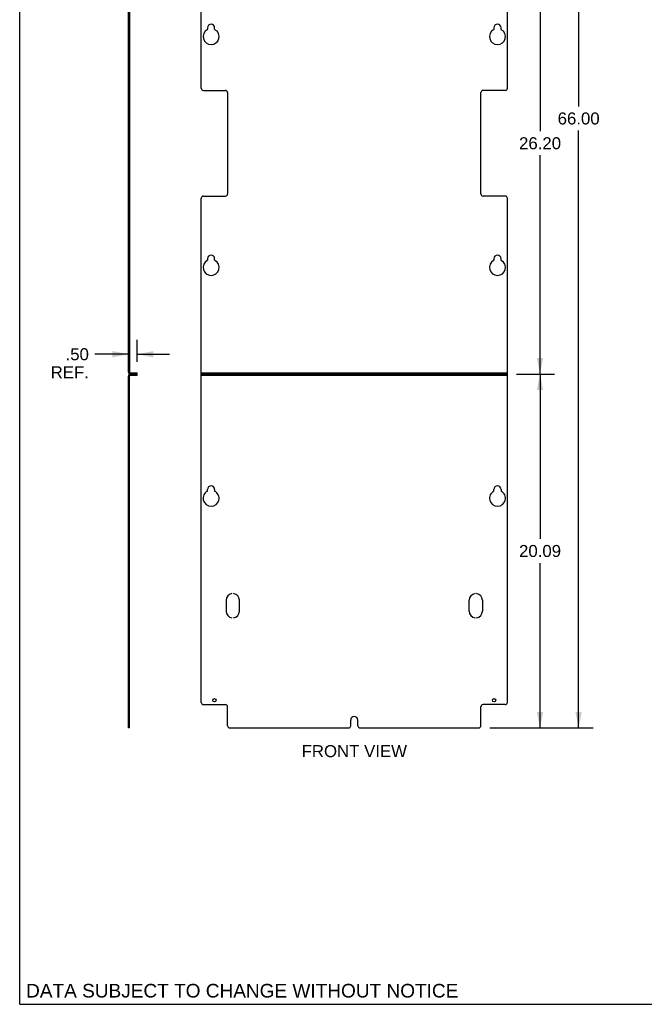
# Model space of a CAD drawing. Header units: inches. Extents: x 0 to 77, y 0 to 100.
# Tile 1 of 5: x 0 to 35, y 0 to 56. Entities that reach past the tile are written whole.
import ezdxf

# ---------------------------------------------------------------- set-up
doc = ezdxf.new("R2010")
doc.units = ezdxf.units.IN
doc.header["$LTSCALE"] = 6.518519
doc.header["$MEASUREMENT"] = 0
doc.linetypes.add('HIDDEN', pattern=[0.2, 0.1, -0.1])
doc.layers.get('0').update_dxf_attribs({"linetype": 'CONTINUOUS'})
for name, color, linetype in [('DEFAULT_2', 8, 'HIDDEN'), ('DIMENSIONS', 7, 'CONTINUOUS'), ('OPEN', 7, 'CONTINUOUS')]:
    doc.layers.add(name, color=color, linetype=linetype)
doc.styles.get("Standard").update_dxf_attribs({"font": 'arial.ttf'})
doc.dimstyles.new('DIMSTYLE_3', dxfattribs={"dimtxt": 0.681818, "dimasz": 0.909091, "dimexe": 0.09, "dimexo": 0.07, "dimgap": 0.0375, "dimtad": 0, "dimtih": 1, "dimtoh": 1, "dimzin": 4, "dimdsep": 46, "dimtxsty": 'Standard', "dimblk": '_FILLED', "dimblk1": '_FILLED', "dimblk2": '_FILLED', "dimcen": 0.09, "dimadec": 3, "dimazin": 1, "dimtfac": 1, "dimtdec": 3, "dimtofl": 0, "dimtmove": 0, "dimatfit": 3, "dimldrblk": '_FILLED', "dimfxl": 0, "dimtolj": 1, "dimtzin": 4, "dimarcsym": 0})

# ---------------------------------------------------------------- blocks, each defined once
blk = doc.blocks.new('_FILLED')
at = {"color": 0, "linetype": 'ByBlock'}
blk.add_solid([(0, 0), (-1, 0.2), (-1, -0.2)], dxfattribs=at)
blk = doc.blocks.new('*D5')
at = {"layer": 'DIMENSIONS', "color": 2, "linetype": 'Continuous'}
for p, q in [((26.683, 81.687), (32.533, 81.687)), ((31.715, 81.687), (31.715, 50.965)), ((31.715, 15.687), (31.715, 49.601)), ((26.683, 15.687), (32.533, 15.687))]:
    blk.add_line(p, q, dxfattribs=at)
at = {"layer": 'DIMENSIONS', "color": 2, "linetype": 'Continuous', "xscale": 0.9090909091, "yscale": 0.9090909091, "zscale": 0.9090909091}
for p, rotation in [((31.715, 81.687), 90), ((31.715, 15.687), 270)]:
    blk.add_blockref('_FILLED', p, dxfattribs=dict(at, rotation=rotation))
at = {"layer": 'DIMENSIONS', "color": 2, "linetype": 'Continuous', "insert": (31.715, 50.624), "char_height": 0.6818, "width": 2.38256, "attachment_point": 2, "line_spacing_factor": 0.9}
blk.add_mtext('66.00', dxfattribs=at)
blk = doc.blocks.new('*D6')
at = {"layer": 'DIMENSIONS', "color": 2, "linetype": 'Continuous'}
for p, q in [((6.674, 36.471), (6.674, 37.718)), ((6.174, 36.9), (4.267, 36.9)), ((6.674, 36.9), (8.492, 36.9))]:
    blk.add_line(p, q, dxfattribs=at)
at = {"layer": 'DIMENSIONS', "color": 2, "linetype": 'Continuous', "xscale": 0.9090909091, "yscale": 0.9090909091, "zscale": 0.9090909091}
blk.add_blockref('_FILLED', (6.174, 36.9), dxfattribs=at)
at = {"layer": 'DIMENSIONS', "color": 2, "linetype": 'Continuous', "xscale": 0.9090909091, "yscale": 0.9090909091, "zscale": 0.9090909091, "rotation": 180}
blk.add_blockref('_FILLED', (6.674, 36.9), dxfattribs=at)
at = {"layer": 'DIMENSIONS', "color": 2, "linetype": 'Continuous', "insert": (3.926, 37.24), "char_height": 0.6818, "width": 2.16458, "attachment_point": 3, "line_spacing_factor": 0.9}
blk.add_mtext('.50\\PREF.', dxfattribs=at)
blk = doc.blocks.new('*D8')
at = {"layer": 'DIMENSIONS', "color": 2, "linetype": 'Continuous'}
for p, q in [((28.183, 61.975), (30.343, 61.975)), ((29.525, 61.975), (29.525, 49.557)), ((29.525, 35.775), (29.525, 48.193)), ((28.183, 35.775), (30.343, 35.775))]:
    blk.add_line(p, q, dxfattribs=at)
at = {"layer": 'DIMENSIONS', "color": 2, "linetype": 'Continuous', "xscale": 0.9090909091, "yscale": 0.9090909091, "zscale": 0.9090909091}
for p, rotation in [((29.525, 61.975), 90), ((29.525, 35.775), 270)]:
    blk.add_blockref('_FILLED', p, dxfattribs=dict(at, rotation=rotation))
at = {"layer": 'DIMENSIONS', "color": 2, "linetype": 'Continuous', "insert": (29.525, 49.216), "char_height": 0.6818, "width": 2.38256, "attachment_point": 2, "line_spacing_factor": 0.9}
blk.add_mtext('26.20', dxfattribs=at)
blk = doc.blocks.new('*D9')
at = {"layer": 'DIMENSIONS', "color": 2, "linetype": 'Continuous'}
for p, q in [((28.183, 35.775), (30.343, 35.775)), ((29.525, 35.775), (29.525, 26.413)), ((29.525, 15.687), (29.525, 25.049)), ((26.683, 15.687), (30.343, 15.687))]:
    blk.add_line(p, q, dxfattribs=at)
at = {"layer": 'DIMENSIONS', "color": 2, "linetype": 'Continuous', "xscale": 0.9090909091, "yscale": 0.9090909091, "zscale": 0.9090909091}
for p, rotation in [((29.525, 35.775), 90), ((29.525, 15.687), 270)]:
    blk.add_blockref('_FILLED', p, dxfattribs=dict(at, rotation=rotation))
at = {"layer": 'DIMENSIONS', "color": 2, "linetype": 'Continuous', "insert": (29.525, 26.072), "char_height": 0.6818, "width": 2.38256, "attachment_point": 2, "line_spacing_factor": 0.9}
blk.add_mtext('20.09', dxfattribs=at)

msp = doc.modelspace()

# ---------------------------------------------------------------- linework, layer by layer
at = {"color": 7, "linetype": 'Continuous'}
for p, q in [((0, 0), (0, 100)), ((10.2964, 51.9998), (10.2964, 80.4868)), ((27.6714, 51.9998), (27.6714, 80.4868)), ((6.2337, 61.8628), (6.2337, 35.8868)), ((10.6559, 55.4248), (10.6559, 55.3479)), ((11.0619, 55.3479), (11.0619, 55.4248)), ((26.9059, 55.4248), (26.9059, 55.3479)), ((27.3119, 55.3479), (27.3119, 55.4248)), ((6.2337, 51.8748), (6.1737, 51.8748)), ((10.4214, 51.8748), (11.6714, 51.8748)), ((11.7964, 51.7498), (11.7964, 45.9998)), ((26.1714, 45.9998), (26.1714, 51.7498)), ((27.5464, 51.8748), (26.2964, 51.8748)), ((6.2337, 45.8748), (6.1737, 45.8748)), ((10.4214, 45.8748), (11.6714, 45.8748)), ((27.5464, 45.8748), (26.2964, 45.8748)), ((10.2964, 17.1368), (10.2964, 45.7498)), ((27.6714, 17.1368), (27.6714, 45.7498)), ((10.6559, 42.3248), (10.6559, 42.2479)), ((11.0619, 42.2479), (11.0619, 42.3248)), ((26.9059, 42.3248), (26.9059, 42.2479)), ((27.3119, 42.2479), (27.3119, 42.3248)), ((6.2857, 35.8348), (6.6737, 35.8348)), ((6.6737, 35.7148), (6.6737, 35.8348)), ((10.2964, 35.8348), (27.6714, 35.8348)), ((6.2337, 15.6868), (6.2337, 35.6628)), ((6.2857, 35.7148), (6.6737, 35.7148)), ((10.2964, 35.7148), (27.6714, 35.7148)), ((10.6559, 29.1298), (10.6559, 29.2248)), ((11.0619, 29.2248), (11.0619, 29.1298)), ((26.9059, 29.1298), (26.9059, 29.2248)), ((27.3119, 29.2248), (27.3119, 29.1298)), ((6.2337, 17.0118), (6.1737, 17.0118)), ((10.4214, 17.0118), (11.6714, 17.0118)), ((11.7964, 15.8118), (11.7964, 16.8868)), ((26.1714, 15.8118), (26.1714, 16.8868)), ((27.5464, 17.0118), (26.2964, 17.0118)), ((6.2337, 15.6868), (6.1737, 15.6868)), ((11.9214, 15.6868), (18.6559, 15.6868)), ((18.7809, 15.8118), (18.7809, 16.1368)), ((19.1869, 15.8118), (19.1869, 16.1368)), ((19.3119, 15.6868), (26.0464, 15.6868)), ((0, 0), (77.2727, 0))]:
    msp.add_line(p, q, dxfattribs=at)
at = {"color": 3, "linetype": 'Continuous'}
for p, q in [((6.1737, 35.8868), (6.1737, 61.8628)), ((6.2857, 35.7748), (6.6737, 35.7748)), ((27.6714, 35.7748), (10.2964, 35.7748)), ((6.1737, 15.6868), (6.1737, 35.6628))]:
    msp.add_line(p, q, dxfattribs=at)
at = {"color": 7, "linetype": 'Continuous'}
for centre in [(11.0464, 17.2618), (26.9214, 17.2618)]:
    msp.add_circle(centre, 0.094, dxfattribs=at)
for centre, radius, start, end in [((10.6259, 55.3479), 0.03, 298.84238, 360), ((10.8589, 55.4248), 0.203, 0, 180), ((11.0919, 55.3479), 0.03, 180, 241.15762), ((26.8759, 55.3479), 0.03, 298.84238, 360), ((27.1089, 55.4248), 0.203, 0, 180), ((27.3419, 55.3479), 0.03, 180, 241.15762), ((10.8589, 54.9248), 0.453, 118.84238, 61.15762), ((27.1089, 54.9248), 0.453, 118.84238, 61.15762), ((10.4214, 51.9998), 0.125, 180, 270), ((27.5464, 51.9998), 0.125, 270, 360), ((11.6714, 51.7498), 0.125, 0, 90), ((26.2964, 51.7498), 0.125, 90, 180), ((10.4214, 45.7498), 0.125, 90, 180), ((11.6714, 45.9998), 0.125, 270, 360), ((26.2964, 45.9998), 0.125, 180, 270), ((27.5464, 45.7498), 0.125, 0, 90), ((10.8589, 42.3248), 0.203, 0, 180), ((27.1089, 42.3248), 0.203, 0, 180), ((10.8589, 41.8248), 0.453, 118.84238, 61.15762), ((10.6259, 42.2479), 0.03, 298.84238, 360), ((11.0919, 42.2479), 0.03, 180, 241.15762), ((27.1089, 41.8248), 0.453, 118.84238, 61.15762), ((26.8759, 42.2479), 0.03, 298.84238, 360), ((27.3419, 42.2479), 0.03, 180, 241.15762), ((6.2857, 35.8868), 0.052, 180, 270), ((6.2857, 35.6628), 0.052, 90, 180), ((10.8589, 28.7248), 0.453, 116.62336, 63.37664), ((10.8589, 29.2248), 0.203, 0, 180), ((27.1089, 28.7248), 0.453, 116.62336, 63.37664), ((27.1089, 29.2248), 0.203, 0, 180), ((10.4214, 17.1368), 0.125, 180, 270), ((11.6714, 16.8868), 0.125, 0, 90), ((26.2964, 16.8868), 0.125, 90, 180), ((27.5464, 17.1368), 0.125, 270, 360), ((18.9839, 16.1368), 0.203, 0, 180), ((11.9214, 15.8118), 0.125, 180, 270), ((18.6559, 15.8118), 0.125, 270, 360), ((19.3119, 15.8118), 0.125, 180, 270), ((26.0464, 15.8118), 0.125, 270, 360)]:
    msp.add_arc(centre, radius, start, end, dxfattribs=at)
at = {"color": 3, "linetype": 'Continuous'}
for centre, start, end in [((6.2857, 35.8868), 180, 270), ((6.2857, 35.6628), 90, 180)]:
    msp.add_arc(centre, 0.112, start, end, dxfattribs=at)
at = {"layer": 'DEFAULT_2', "color": 8, "linetype": 'HIDDEN'}
for p, q in [((6.2337, 55.6278), (6.1737, 55.6278)), ((6.2337, 54.4718), (6.1737, 54.4718)), ((6.2337, 42.5278), (6.1737, 42.5278)), ((6.2337, 41.3718), (6.1737, 41.3718)), ((6.3597, 35.7148), (6.3597, 35.8348)), ((6.5477, 35.7148), (6.5477, 35.8348)), ((10.9524, 35.7148), (10.9524, 35.8348)), ((11.1404, 35.7148), (11.1404, 35.8348)), ((26.8274, 35.7148), (26.8274, 35.8348)), ((27.0154, 35.7148), (27.0154, 35.8348)), ((6.1737, 29.4278), (6.2337, 29.4278)), ((6.1737, 29.1298), (6.2337, 29.1298)), ((6.1737, 28.2718), (6.2337, 28.2718)), ((6.1737, 17.3558), (6.2337, 17.3558)), ((6.1737, 17.1678), (6.2337, 17.1678)), ((6.1737, 16.3398), (6.2337, 16.3398))]:
    msp.add_line(p, q, dxfattribs=at)
at = {"layer": 'OPEN', "color": 40, "linetype": 'Continuous'}
for p, q in [((11.7124, 22.9368), (11.7124, 22.3118)), ((12.4624, 22.3118), (12.4624, 22.9368)), ((25.5054, 22.3118), (25.5054, 22.9368)), ((26.2554, 22.9368), (26.2554, 22.3118))]:
    msp.add_line(p, q, dxfattribs=at)
for centre, start, end in [((12.0874, 22.9368), 96.8921, 180), ((12.0874, 22.9368), 0, 83.1079), ((25.8804, 22.9368), 96.8921, 180), ((25.8804, 22.9368), 0, 83.1079), ((12.0874, 22.3118), 180, 263.1079), ((12.0874, 22.3118), 276.8921, 360), ((25.8804, 22.3118), 180, 263.1079), ((25.8804, 22.3118), 276.8921, 360)]:
    msp.add_arc(centre, 0.375, start, end, dxfattribs=at)

# ---------------------------------------------------------------- texts
at = {"layer": 'DIMENSIONS', "color": 2, "linetype": 'Continuous', "attachment_point": 2, "line_spacing_factor": 0.9}
for s, insert, char_height, width in [('FRONT VIEW', (18.9861, 14.7117), 0.68182, 5.966543), ('DATA SUBJECT TO CHANGE WITHOUT NOTICE', (12.6264, 1.159), 0.772727, 24.48023)]:
    msp.add_mtext(s, dxfattribs=dict(at, insert=insert, char_height=char_height, width=width))

# ---------------------------------------------------------------- dimensions: what is measured, and where the dimension line sits
at = {"layer": 'DIMENSIONS', "color": 2, "linetype": 'Continuous'}
for base, p1, p2, picture, middle in [((31.7145, 15.6868), (26.6128, 81.6868), (26.6128, 15.6868), '*D5', (31.7093, 50.2794)), ((29.5253, 35.7748), (28.1128, 61.9748), (28.1128, 35.7748), '*D8', (29.5162, 48.871)), ((29.5253, 15.6868), (28.1128, 35.7748), (26.6128, 15.6868), '*D9', (29.5162, 25.727))]:
    dim = msp.add_linear_dim(base=base, p1=p1, p2=p2, angle=270, dimstyle='DIMSTYLE_3', dxfattribs=at)
    dim.commit()
    dim.dimension.update_dxf_attribs({"geometry": picture, "text_midpoint": middle, "dimtype": 160})
dim = msp.add_linear_dim(base=(6.1737, 36.8996), p1=(6.6737, 37.7877), p2=(6.1737, 35.8868), angle=180, text='<>\\PREF.', dimstyle='DIMSTYLE_3', dxfattribs=at)
dim.commit()
dim.dimension.update_dxf_attribs({"geometry": '*D6', "text_midpoint": (2.8437, 36.3882), "dimtype": 160})

doc.saveas('drawing.dxf')
